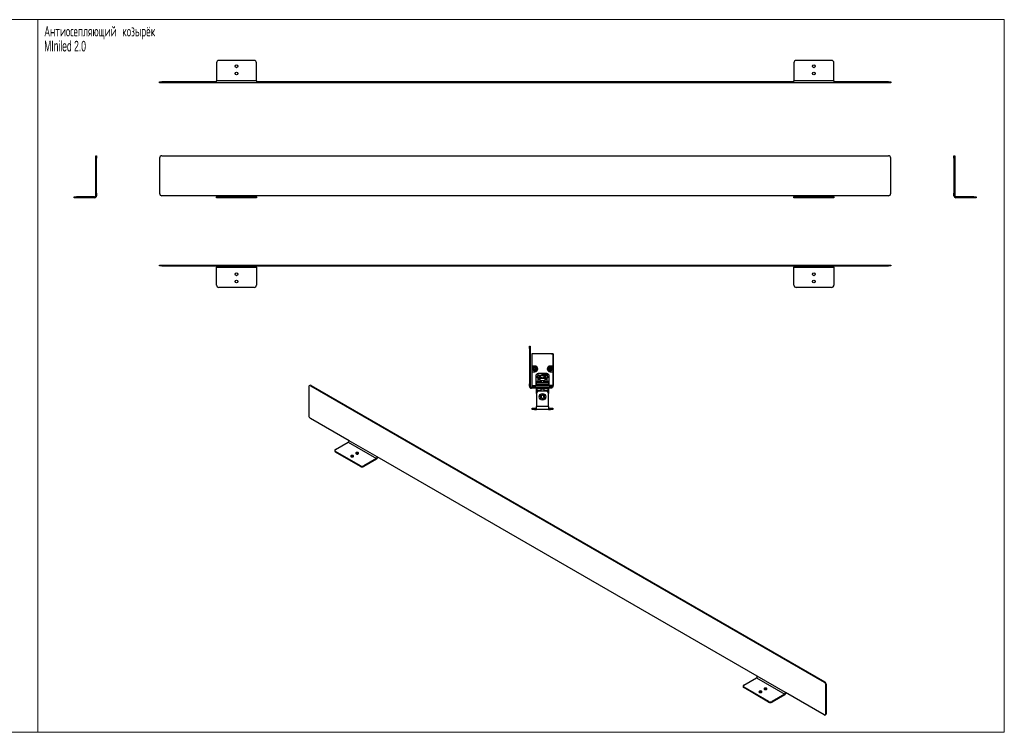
# Model space of a CAD drawing. Header units: millimetres. Extents: x -1115 to 1591, y -400 to 492.
# Tile 7 of 7: x 359 to 1591, y -400 to 492. Entities that reach past the tile are written whole.
import ezdxf

# ---------------------------------------------------------------- set-up
doc = ezdxf.new("R2010")
doc.units = ezdxf.units.MM
doc.styles.add('SLDTEXTSTYLE0', font='TXT', dxfattribs={"width": 0.605})
doc.styles.add('SLDTEXTSTYLE1', font='TXT', dxfattribs={"width": 0.605, "bigfont": 'bigfont'})

msp = doc.modelspace()

# ---------------------------------------------------------------- linework, layer by layer
at = {"color": 7, "linetype": 'Continuous', "lineweight": 18}
for p, q in [((-1114.8, 492.3), (382.3, 492.3)), ((382.3, 492.3), (382.3, -399.9)), ((382.3, 492.3), (1591.5, 492.3)), ((382.3, 492.3), (382.3, -399.9)), ((1591.5, 492.3), (1591.5, -399.9)), ((-1114.8, -399.9), (382.3, -399.9)), ((382.3, -399.9), (1591.5, -399.9))]:
    msp.add_line(p, q, dxfattribs=at)
at = {"color": 7, "linetype": 'Continuous', "lineweight": 25}
for p, q in [((605.7, 438.3), (605.7, 415.8)), ((652.7, 441.3), (608.7, 441.3)), ((655.7, 415.8), (655.7, 438.3)), ((1328.2, 438.3), (1328.2, 415.8)), ((1375.2, 441.3), (1331.2, 441.3)), ((1378.2, 415.8), (1378.2, 438.3)), ((534.4, 413.3), (534.4, 414.3)), ((534.4, 414.3), (537.4, 414.3)), ((537.4, 413.3), (534.4, 413.3)), ((537.4, 414.3), (537.4, 413.3)), ((605.7, 414.3), (537.4, 414.3)), ((605.7, 413.3), (537.4, 413.3)), ((655.7, 415.8), (605.7, 415.8)), ((605.7, 413.3), (605.7, 415.8)), ((655.7, 413.3), (605.7, 413.3)), ((655.7, 415.8), (655.7, 413.3)), ((1328.2, 414.3), (655.7, 414.3)), ((1328.2, 413.3), (655.7, 413.3)), ((1378.2, 415.8), (1328.2, 415.8)), ((1328.2, 413.3), (1328.2, 415.8)), ((1378.2, 413.3), (1328.2, 413.3)), ((1378.2, 415.8), (1378.2, 413.3)), ((1446.4, 414.3), (1378.2, 414.3)), ((1446.4, 413.3), (1378.2, 413.3)), ((1446.4, 413.3), (1446.4, 414.3)), ((1446.4, 414.3), (1449.4, 414.3)), ((1449.4, 413.3), (1446.4, 413.3)), ((1449.4, 414.3), (1449.4, 413.3)), ((454.6, 321.9), (455.6, 321.9)), ((454.6, 318.9), (454.6, 321.9)), ((455.6, 321.9), (455.6, 318.9)), ((537.4, 321.9), (1446.4, 321.9)), ((1528.4, 321.9), (1529.4, 321.9)), ((1528.4, 318.9), (1528.4, 321.9)), ((1529.4, 321.9), (1529.4, 318.9)), ((454.6, 274.9), (454.6, 318.9)), ((455.6, 318.9), (454.6, 318.9)), ((455.6, 274.9), (455.6, 318.9)), ((534.4, 318.9), (534.4, 274.9)), ((1449.4, 274.9), (1449.4, 318.9)), ((1528.4, 318.9), (1528.4, 274.9)), ((1529.4, 318.9), (1528.4, 318.9)), ((1529.4, 318.9), (1529.4, 274.9)), ((454.6, 274.9), (455.6, 274.9)), ((454.6, 271.9), (454.6, 274.9)), ((455.6, 271.9), (454.6, 271.9)), ((455.6, 274.9), (455.6, 271.9)), ((605.7, 271.9), (537.4, 271.9)), ((655.7, 271.9), (605.7, 271.9)), ((605.7, 271.9), (605.7, 270.4)), ((655.7, 270.4), (655.7, 271.9)), ((1328.2, 271.9), (655.7, 271.9)), ((1378.2, 271.9), (1328.2, 271.9)), ((1328.2, 271.9), (1328.2, 270.4)), ((1378.2, 270.4), (1378.2, 271.9)), ((1446.4, 271.9), (1378.2, 271.9)), ((1528.4, 274.9), (1529.4, 274.9)), ((1528.4, 271.9), (1528.4, 274.9)), ((1529.4, 271.9), (1528.4, 271.9)), ((1529.4, 274.9), (1529.4, 271.9)), ((427.6, 269.4), (427.6, 270.4)), ((427.6, 270.4), (430.6, 270.4)), ((430.6, 269.4), (427.6, 269.4)), ((430.6, 270.4), (430.6, 269.4)), ((453.1, 270.4), (430.6, 270.4)), ((453.1, 269.4), (430.6, 269.4)), ((605.7, 269.4), (605.7, 270.4)), ((605.7, 270.4), (608.7, 270.4)), ((608.7, 269.4), (605.7, 269.4)), ((608.7, 270.4), (608.7, 269.4)), ((652.7, 270.4), (608.7, 270.4)), ((652.7, 269.4), (608.7, 269.4)), ((652.7, 269.4), (652.7, 270.4)), ((652.7, 270.4), (655.7, 270.4)), ((655.7, 269.4), (652.7, 269.4)), ((655.7, 270.4), (655.7, 269.4)), ((1328.2, 269.4), (1328.2, 270.4)), ((1328.2, 270.4), (1331.2, 270.4)), ((1331.2, 269.4), (1328.2, 269.4)), ((1331.2, 270.4), (1331.2, 269.4)), ((1375.2, 270.4), (1331.2, 270.4)), ((1375.2, 269.4), (1331.2, 269.4)), ((1375.2, 269.4), (1375.2, 270.4)), ((1375.2, 270.4), (1378.2, 270.4)), ((1378.2, 269.4), (1375.2, 269.4)), ((1378.2, 270.4), (1378.2, 269.4)), ((1553.4, 270.4), (1530.9, 270.4)), ((1553.4, 269.4), (1530.9, 269.4)), ((1553.4, 269.4), (1553.4, 270.4)), ((1553.4, 270.4), (1556.4, 270.4)), ((1556.4, 269.4), (1553.4, 269.4)), ((1556.4, 270.4), (1556.4, 269.4)), ((534.4, 184.1), (534.4, 185.1)), ((534.4, 185.1), (537.4, 185.1)), ((537.4, 185.1), (537.4, 184.1)), ((537.4, 185.1), (1446.4, 185.1)), ((1446.4, 184.1), (1446.4, 185.1)), ((1446.4, 185.1), (1449.4, 185.1)), ((1449.4, 185.1), (1449.4, 184.1)), ((537.4, 184.1), (534.4, 184.1)), ((537.4, 184.1), (1446.4, 184.1)), ((605.7, 184.1), (605.7, 182.6)), ((605.7, 182.6), (655.7, 182.6)), ((605.7, 160.1), (605.7, 182.6)), ((655.7, 182.6), (655.7, 184.1)), ((655.7, 182.6), (655.7, 160.1)), ((1328.2, 184.1), (1328.2, 182.6)), ((1328.2, 182.6), (1378.2, 182.6)), ((1328.2, 160.1), (1328.2, 182.6)), ((1378.2, 182.6), (1378.2, 184.1)), ((1378.2, 182.6), (1378.2, 160.1)), ((1449.4, 184.1), (1446.4, 184.1)), ((652.7, 157.1), (608.7, 157.1)), ((1375.2, 157.1), (1331.2, 157.1)), ((997.2, 83.4), (998.2, 83.4)), ((997.2, 80.4), (997.2, 83.4)), ((997.2, 80.4), (997.2, 36.4)), ((998.2, 80.4), (997.2, 80.4)), ((998.2, 83.4), (998.2, 80.4)), ((998.2, 80.4), (998.2, 36.4)), ((1000.1, 74.1), (1000.1, 34.1)), ((1000.2, 74.1), (1000.1, 74.1)), ((1027.1, 74.1), (1000.1, 74.1)), ((1000.2, 74.1), (1000.2, 58.6)), ((1027, 74.1), (1000.2, 74.1)), ((1002.5, 74.1), (1000.4, 74.1)), ((1024.7, 74.1), (1026.8, 74.1)), ((1027, 74.1), (1027.1, 74.1)), ((1027, 58.6), (1027, 74.1)), ((1027.1, 34.1), (1027.1, 74.1)), ((1000.1, 73.8), (1000.1, 57.5)), ((1027.1, 73.8), (1027.1, 57.5)), ((1000.1, 58.6), (1000.1, 51.6)), ((1000.1, 58.6), (1000.2, 58.6)), ((1000.1, 54.4), (1000.1, 34.4)), ((1000.2, 51.6), (1000.1, 51.6)), ((1004.1, 58.6), (1000.2, 58.6)), ((1000.2, 51.6), (1000.2, 34.2)), ((1000.2, 51.6), (1004.1, 51.6)), ((1002.8, 54.4), (1002.7, 55.7)), ((1002.7, 55.7), (1002.8, 55.7)), ((1002.8, 55.9), (1003.9, 56.6)), ((1002.8, 55.9), (1002.9, 55.8)), ((1002.8, 55.7), (1002.9, 54.4)), ((1002.8, 54.4), (1002.9, 54.4)), ((1004, 56.6), (1002.9, 55.8)), ((1002.9, 54.2), (1002.9, 54.3)), ((1002.9, 54.3), (1004.1, 53.7)), ((1004.1, 53.6), (1002.9, 54.2)), ((1004, 56.6), (1003.9, 56.6)), ((1004.1, 56.6), (1004.1, 56.7)), ((1004.1, 56.7), (1005.3, 56)), ((1005.3, 56), (1004.1, 56.6)), ((1004.1, 53.6), (1004.1, 53.7)), ((1004.2, 53.7), (1005.3, 54.5)), ((1004.3, 53.7), (1004.2, 53.7)), ((1005.4, 54.4), (1004.3, 53.7)), ((1005.3, 56), (1005.3, 56)), ((1005.3, 55.9), (1005.4, 55.9)), ((1005.4, 54.5), (1005.3, 55.9)), ((1005.3, 54.5), (1005.4, 54.4)), ((1005.4, 55.9), (1005.5, 54.5)), ((1005.4, 54.5), (1005.5, 54.5)), ((1021.6, 55.4), (1022.4, 56.5)), ((1021.7, 55.3), (1021.6, 55.4)), ((1022.2, 54), (1021.6, 55.2)), ((1021.7, 55.2), (1021.6, 55.2)), ((1022.5, 56.4), (1021.7, 55.3)), ((1021.7, 55.2), (1022.3, 54)), ((1022.3, 54), (1022.2, 54)), ((1022.3, 54), (1022.3, 53.9)), ((1022.3, 54), (1023.7, 53.8)), ((1023.7, 53.7), (1022.3, 53.9)), ((1022.4, 56.5), (1022.5, 56.4)), ((1022.6, 56.5), (1023.9, 56.4)), ((1022.6, 56.5), (1022.6, 56.4)), ((1023.9, 56.3), (1022.6, 56.4)), ((1027, 58.6), (1023.1, 58.6)), ((1023.1, 51.6), (1027, 51.6)), ((1023.7, 53.8), (1023.7, 53.7)), ((1023.8, 53.9), (1024.5, 55)), ((1024.6, 54.9), (1023.8, 53.8)), ((1023.8, 53.9), (1023.8, 53.8)), ((1023.9, 56.4), (1023.9, 56.3)), ((1024, 56.3), (1024, 56.3)), ((1024, 56.3), (1024.6, 55.1)), ((1024.5, 55.1), (1024, 56.3)), ((1024.6, 55.1), (1024.5, 55.1)), ((1024.6, 54.9), (1024.5, 55)), ((1027, 58.6), (1027.1, 58.6)), ((1027, 34.2), (1027, 51.6)), ((1027.1, 51.6), (1027, 51.6)), ((1027.1, 58.6), (1027.1, 51.6)), ((1027.1, 54.4), (1027.1, 34.4)), ((1005.2, 46.1), (1005.2, 34.2)), ((1005.2, 38.1), (1005.6, 38.1)), ((1005.6, 38.1), (1005.6, 36.1)), ((1005.6, 38.1), (1021.6, 38.1)), ((1006.3, 39.6), (1006, 39.3)), ((1006, 39.3), (1006, 38.1)), ((1012.3, 39.3), (1006, 39.3)), ((1006.3, 39.6), (1012, 39.6)), ((1007.6, 46.6), (1007.2, 46.5)), ((1007.2, 43.8), (1007.2, 46.5)), ((1007.2, 46.5), (1007.2, 46.5)), ((1007.2, 43.8), (1007.6, 43.6)), ((1007.2, 43.8), (1007.2, 43.8)), ((1007.6, 49), (1007.6, 46.6)), ((1007.6, 43.6), (1007.6, 43.1)), ((1008.1, 42.8), (1007.6, 42.3)), ((1007.6, 42.3), (1007.6, 39.6)), ((1007.6, 42.3), (1010.3, 42.3)), ((1008.1, 42.8), (1009.9, 42.8)), ((1019, 49.1), (1008.2, 49.1)), ((1008.4, 42.8), (1008.3, 43.1)), ((1009.5, 43.8), (1009.5, 46.5)), ((1009.9, 42.8), (1010.1, 42.8)), ((1010.6, 42.3), (1010.1, 42.8)), ((1010.3, 42.3), (1010.6, 42.3)), ((1010.6, 39.6), (1010.6, 42.3)), ((1011, 40.1), (1010.6, 40.2)), ((1011, 43.8), (1011, 46.5)), ((1012.3, 39.3), (1012, 39.6)), ((1012.3, 38.1), (1012.3, 39.3)), ((1013, 48.6), (1013, 49.1)), ((1013, 48.6), (1013, 49.1)), ((1013, 48.6), (1013, 48.6)), ((1013.3, 49.1), (1013.3, 48.6)), ((1014, 47), (1014, 47)), ((1014.3, 47.7), (1014.3, 49.1)), ((1014.6, 49.1), (1014.6, 48.1)), ((1014.6, 49.1), (1014.6, 48.1)), ((1014.6, 48.1), (1014.6, 48.1)), ((1015.3, 39.6), (1015, 39.3)), ((1015, 39.3), (1015, 38.1)), ((1021.3, 39.3), (1015, 39.3)), ((1015.1, 48.7), (1015.1, 48.7)), ((1015.3, 39.6), (1021, 39.6)), ((1015.6, 48.1), (1015.6, 49.1)), ((1015.6, 48.1), (1015.6, 48.1)), ((1015.8, 49.1), (1015.8, 47.7)), ((1015.9, 49.1), (1015.9, 47.7)), ((1015.9, 43.8), (1015.9, 46.5)), ((1016.3, 47.7), (1016.3, 49.1)), ((1016.5, 49.1), (1016.5, 48.1)), ((1016.5, 48.1), (1016.6, 48.1)), ((1016.5, 46.6), (1016.5, 47.7)), ((1016.5, 43.1), (1016.5, 43.6)), ((1016.6, 49.1), (1016.6, 48.1)), ((1017.1, 42.8), (1016.6, 42.3)), ((1016.6, 42.3), (1016.6, 39.6)), ((1016.6, 42.3), (1019.3, 42.3)), ((1016.9, 48.7), (1017, 48.7)), ((1017.1, 42.8), (1018.9, 42.8)), ((1017.3, 48.1), (1017.5, 48.1)), ((1017.5, 48.1), (1017.5, 49.1)), ((1017.5, 49.1), (1017.5, 47.7)), ((1017.5, 43.8), (1017.5, 46.5)), ((1017.7, 49.1), (1017.7, 47.7)), ((1017.9, 48.4), (1017.9, 48.7)), ((1018.1, 48.7), (1018.1, 49.1)), ((1018.1, 49.1), (1018.1, 48.7)), ((1018.1, 48.7), (1018.3, 48.7)), ((1018.1, 47.1), (1018.1, 48.4)), ((1018.1, 48.4), (1018.1, 47.5)), ((1018.1, 48.4), (1018.3, 48.4)), ((1018.4, 47.8), (1018.1, 47.1)), ((1018.1, 47.5), (1018.3, 47.5)), ((1018.3, 49.1), (1018.3, 48.7)), ((1018.9, 48.4), (1018.3, 47.1)), ((1018.3, 48.4), (1018.3, 47.5)), ((1018.7, 48.7), (1018.7, 48.4)), ((1018.7, 48.4), (1018.9, 48.4)), ((1018.9, 48.7), (1018.9, 48.4)), ((1018.9, 42.8), (1019.1, 42.8)), ((1019, 48.3), (1019, 48.6)), ((1019.1, 48.6), (1019.1, 48.3)), ((1019.6, 42.3), (1019.1, 42.8)), ((1019.3, 48.6), (1019.3, 48.3)), ((1019.3, 42.3), (1019.6, 42.3)), ((1019.4, 47.7), (1019.5, 47.7)), ((1019.4, 47.4), (1019.5, 47.4)), ((1019.4, 47.3), (1019.6, 47.3)), ((1019.5, 48.6), (1019.6, 48.9)), ((1019.5, 48.6), (1019.6, 48.6)), ((1019.6, 46.6), (1019.6, 49)), ((1019.6, 47.6), (1019.6, 47.2)), ((1020, 46.5), (1019.6, 46.6)), ((1019.6, 43.6), (1020, 43.8)), ((1019.6, 43.1), (1019.6, 43.6)), ((1019.6, 39.6), (1019.6, 42.3)), ((1020, 43.8), (1020, 46.5)), ((1020.1, 43.8), (1020.1, 46.5)), ((1021.3, 39.3), (1021, 39.6)), ((1021.3, 38.1), (1021.3, 39.3)), ((1021.6, 36.1), (1021.6, 38.1)), ((1021.6, 38.1), (1022, 38.1)), ((1022, 34.2), (1022, 46.1)), ((721.2, 32.6), (721.2, -3.3)), ((722.5, 34.4), (721.8, 34)), ((724, 34.3), (723.3, 33.9)), ((723.3, 33.9), (1366, -337.2)), ((724, 34.3), (1366.7, -336.8)), ((997.2, 36.4), (998.2, 36.4)), ((997.2, 33.4), (997.2, 36.4)), ((998.2, 33.4), (997.2, 33.4)), ((998.2, 36.4), (998.2, 33.4)), ((1022.2, 31.9), (999.7, 31.9)), ((1022.2, 30.9), (999.7, 30.9)), ((1000.2, 34.2), (1000.1, 34.1)), ((1000.1, 34.1), (1005.2, 34.1)), ((1000.2, 34.2), (1005.2, 34.2)), ((1000.4, 34.1), (1004.8, 34.1)), ((1000.6, 32.1), (1000.6, 34.1)), ((1003.6, 32.1), (1000.6, 32.1)), ((1003.6, 34.1), (1003.6, 32.1)), ((1023.6, 32.1), (1003.6, 32.1)), ((1005.6, 36.1), (1005.2, 36.1)), ((1005.2, 34.1), (1005.2, 34.2)), ((1022, 34.1), (1005.2, 34.1)), ((1005.6, 36.1), (1021.6, 36.1)), ((1006.1, 32.1), (1006.1, 30.1)), ((1006.1, 24.1), (1006.1, 30.1)), ((1006.1, 30.1), (1006.4, 30.1)), ((1006.4, 30.7), (1006.4, 27.9)), ((1006.4, 30.7), (1011.3, 30.7)), ((1006.4, 27.9), (1011.3, 27.9)), ((1006.5, 30.8), (1011.2, 30.8)), ((1006.5, 27.8), (1011.2, 27.8)), ((1007.6, 36.1), (1007.6, 34.1)), ((1007.6, 32.1), (1007.6, 30.9)), ((1007.6, 30.9), (1010.3, 30.9)), ((1018.1, 27.1), (1009.1, 27.1)), ((1010.3, 30.9), (1010.6, 30.9)), ((1010.6, 34.1), (1010.6, 36.1)), ((1010.6, 30.9), (1010.6, 32.1)), ((1011.2, 30.8), (1011.8, 30.8)), ((1011.2, 27.8), (1011.8, 27.8)), ((1011.3, 30.7), (1011.9, 30.7)), ((1011.3, 27.9), (1011.9, 27.9)), ((1011.9, 27.9), (1011.9, 30.7)), ((1011.9, 30.1), (1015.4, 30.1)), ((1015.4, 30.7), (1015.4, 27.9)), ((1015.4, 30.7), (1020.3, 30.7)), ((1015.4, 27.9), (1020.3, 27.9)), ((1015.5, 30.8), (1020.2, 30.8)), ((1015.5, 27.8), (1020.2, 27.8)), ((1016.6, 36.1), (1016.6, 34.1)), ((1016.6, 32.1), (1016.6, 30.9)), ((1016.6, 30.9), (1019.3, 30.9)), ((1019.3, 30.9), (1019.6, 30.9)), ((1019.6, 34.1), (1019.6, 36.1)), ((1019.6, 30.9), (1019.6, 32.1)), ((1020.2, 30.8), (1020.8, 30.8)), ((1020.2, 27.8), (1020.8, 27.8)), ((1020.3, 30.7), (1020.9, 30.7)), ((1020.3, 27.9), (1020.9, 27.9)), ((1020.9, 27.9), (1020.9, 30.7)), ((1020.9, 30.1), (1021.1, 30.1)), ((1021.1, 30.1), (1021.1, 32.1)), ((1021.1, 30.1), (1021.1, 24.1)), ((1022, 36.1), (1021.6, 36.1)), ((1022, 34.2), (1027, 34.2)), ((1022, 34.2), (1022, 34.1)), ((1022, 34.1), (1027.1, 34.1)), ((1022.2, 30.9), (1022.2, 31.9)), ((1022.2, 31.9), (1025.2, 31.9)), ((1025.2, 30.9), (1022.2, 30.9)), ((1026.8, 34.1), (1022.4, 34.1)), ((1023.6, 32.1), (1023.6, 34.1)), ((1026.6, 32.1), (1023.6, 32.1)), ((1025.2, 31.9), (1025.2, 30.9)), ((1026.6, 34.1), (1026.6, 32.1)), ((1027, 34.2), (1027.1, 34.1)), ((1006.1, 24.1), (1006.1, 8.1)), ((1011.4, 18.9), (1011.2, 20.9)), ((1011.2, 20.9), (1011.5, 20.9)), ((1011.7, 19), (1011.4, 18.9)), ((1011.5, 21.4), (1013.1, 22.6)), ((1011.5, 21.4), (1011.6, 21.2)), ((1011.5, 20.9), (1011.7, 19)), ((1013.2, 22.3), (1011.6, 21.2)), ((1011.9, 18.7), (1011.8, 18.4)), ((1013.6, 17.6), (1011.8, 18.4)), ((1011.9, 18.7), (1013.7, 17.9)), ((1013.1, 22.6), (1013.2, 22.3)), ((1013.6, 22.6), (1013.5, 22.4)), ((1015.3, 21.6), (1013.5, 22.4)), ((1013.7, 17.9), (1013.6, 17.6)), ((1013.6, 22.6), (1015.4, 21.8)), ((1014, 18), (1015.6, 19.1)), ((1014, 18), (1014.2, 17.7)), ((1015.8, 18.9), (1014.2, 17.7)), ((1015.4, 21.8), (1015.3, 21.6)), ((1015.8, 21.4), (1015.5, 21.3)), ((1015.7, 19.4), (1015.5, 21.3)), ((1015.6, 19.1), (1015.8, 18.9)), ((1015.7, 19.4), (1016, 19.4)), ((1015.8, 21.4), (1016, 19.4)), ((1021.1, 8.1), (1021.1, 24.1)), ((1000.6, 4.1), (1000.6, 6.1)), ((1000.6, 6.1), (1003.6, 6.1)), ((1003.6, 4.1), (1000.6, 4.1)), ((1003.6, 6.1), (1003.6, 4.1)), ((1003.6, 6.1), (1006.1, 6.1)), ((1003.6, 4.1), (1006.1, 4.1)), ((1021.1, 8.1), (1006.1, 8.1)), ((1006.1, 4.1), (1006.1, 8.1)), ((1021.1, 4.1), (1006.1, 4.1)), ((1021.1, 8.1), (1021.1, 4.1)), ((1021.1, 6.1), (1023.6, 6.1)), ((1021.1, 4.1), (1023.6, 4.1)), ((1023.6, 4.1), (1023.6, 6.1)), ((1023.6, 6.1), (1026.6, 6.1)), ((1026.6, 4.1), (1023.6, 4.1)), ((1026.6, 6.1), (1026.6, 4.1)), ((771.5, -34.8), (723.3, -7)), ((754.6, -45.8), (770.5, -36.7)), ((770.5, -36.7), (805.8, -57.1)), ((806.9, -55.2), (771.5, -34.8)), ((753.7, -47.1), (753.7, -47.9)), ((785.7, -66.2), (754.6, -48.3)), ((754.6, -48.3), (754.6, -49.1)), ((785.7, -67.1), (754.6, -49.1)), ((776.6, -54.3), (777, -54.6)), ((805.8, -57.1), (789.9, -66.2)), ((805.8, -57.9), (789.9, -67.1)), ((1282.4, -329.7), (806.9, -55.2)), ((785.7, -67.1), (785.7, -66.2)), ((789.9, -66.2), (789.9, -67.1)), ((1265.4, -340.8), (1281.4, -331.6)), ((1281.4, -331.6), (1316.7, -352)), ((1317.8, -350.1), (1282.4, -329.7)), ((1264.6, -342), (1264.6, -342.8)), ((1296.6, -361.2), (1265.4, -343.2)), ((1265.4, -343.2), (1265.4, -344)), ((1296.6, -362), (1265.4, -344)), ((1366, -337.2), (1366.7, -336.8)), ((1368.9, -340.4), (1368.2, -340.9)), ((1368.2, -376.8), (1368.2, -340.9)), ((1368.9, -376.4), (1368.9, -340.4)), ((1293.8, -345.6), (1294.2, -345.9)), ((1316.7, -352), (1300.8, -361.2)), ((1316.7, -352.8), (1300.8, -362)), ((1366, -378), (1317.8, -350.1)), ((1296.6, -362), (1296.6, -361.2)), ((1300.8, -361.2), (1300.8, -362)), ((1367.5, -378.2), (1368.2, -377.7)), ((1368.2, -376.8), (1368.9, -376.4))]:
    msp.add_line(p, q, dxfattribs=at)
at = {"color": 7, "linetype": 'Continuous', "lineweight": 25, "flags": 128}
for points in [[(1002.8, 55.7), (1002.8, 55.8), (1002.8, 55.8), (1002.8, 55.8), (1002.8, 55.8), (1002.9, 55.8), (1002.9, 55.8), (1002.9, 55.8), (1002.9, 55.8)], [(1002.9, 55.8), (1002.9, 55.8), (1002.9, 55.8), (1002.9, 55.8), (1002.9, 55.8), (1002.9, 55.8), (1002.9, 55.8), (1002.9, 55.8), (1002.9, 55.8)], [(1002.9, 54.4), (1002.9, 54.4), (1002.9, 54.4), (1002.9, 54.4), (1002.9, 54.4), (1002.9, 54.4), (1002.9, 54.4), (1002.9, 54.4), (1003, 54.4)], [(1002.9, 54.3), (1002.9, 54.3), (1002.9, 54.3), (1002.9, 54.4), (1002.9, 54.4), (1002.9, 54.4), (1002.9, 54.4), (1002.9, 54.4), (1003, 54.4)], [(1004, 56.6), (1004, 56.6), (1004, 56.6), (1004, 56.6), (1004, 56.6), (1004, 56.5), (1004, 56.5), (1004, 56.5), (1004, 56.5)], [(1004, 56.5), (1004.1, 56.5), (1004.1, 56.5), (1004.1, 56.5), (1004.1, 56.6), (1004.1, 56.6), (1004.1, 56.6), (1004.1, 56.6), (1004.1, 56.6)], [(1004.1, 53.7), (1004.1, 53.7), (1004.1, 53.7), (1004.1, 53.7), (1004.1, 53.7), (1004.2, 53.7), (1004.2, 53.8), (1004.2, 53.8), (1004.2, 53.8)], [(1004.2, 53.7), (1004.2, 53.7), (1004.2, 53.7), (1004.2, 53.7), (1004.2, 53.7), (1004.2, 53.7), (1004.2, 53.8), (1004.2, 53.8), (1004.2, 53.8)], [(1005.3, 55.9), (1005.3, 55.9), (1005.3, 55.9), (1005.3, 55.9), (1005.3, 55.9), (1005.3, 55.9), (1005.3, 55.9), (1005.3, 56), (1005.3, 56)], [(1005.3, 55.9), (1005.3, 55.9), (1005.3, 55.9), (1005.3, 55.9), (1005.3, 55.9), (1005.3, 55.9), (1005.3, 55.9), (1005.3, 55.9), (1005.3, 55.9)], [(1005.3, 54.5), (1005.3, 54.5), (1005.3, 54.5), (1005.3, 54.5), (1005.3, 54.5), (1005.3, 54.5), (1005.3, 54.5), (1005.3, 54.5), (1005.3, 54.5)], [(1005.3, 54.5), (1005.3, 54.5), (1005.4, 54.5), (1005.4, 54.5), (1005.4, 54.5), (1005.4, 54.5), (1005.4, 54.5), (1005.4, 54.5), (1005.4, 54.5)], [(1021.7, 55.3), (1021.7, 55.3), (1021.7, 55.2), (1021.7, 55.2), (1021.7, 55.2), (1021.7, 55.2), (1021.7, 55.2), (1021.7, 55.2), (1021.7, 55.2)], [(1021.7, 55.3), (1021.7, 55.3), (1021.7, 55.3), (1021.7, 55.3), (1021.7, 55.3), (1021.7, 55.3), (1021.7, 55.3), (1021.7, 55.3), (1021.7, 55.3)], [(1022.3, 54), (1022.3, 54), (1022.3, 54), (1022.3, 54), (1022.3, 54), (1022.3, 54), (1022.3, 54), (1022.3, 54), (1022.3, 54)], [(1022.3, 54), (1022.3, 54), (1022.3, 54), (1022.3, 54), (1022.3, 54), (1022.3, 54), (1022.3, 54), (1022.3, 54), (1022.3, 54)], [(1022.5, 56.4), (1022.5, 56.4), (1022.5, 56.4), (1022.5, 56.4), (1022.5, 56.4), (1022.5, 56.4), (1022.5, 56.4), (1022.5, 56.4), (1022.5, 56.4)], [(1022.6, 56.4), (1022.5, 56.4), (1022.5, 56.4), (1022.5, 56.4), (1022.5, 56.4), (1022.5, 56.4), (1022.5, 56.4), (1022.5, 56.4), (1022.5, 56.4)], [(1023.8, 53.9), (1023.8, 53.9), (1023.8, 53.9), (1023.7, 53.9), (1023.7, 53.9), (1023.7, 53.9), (1023.7, 53.9), (1023.7, 53.9), (1023.7, 53.9)], [(1023.7, 53.9), (1023.7, 53.9), (1023.7, 53.9), (1023.7, 53.9), (1023.7, 53.9), (1023.7, 53.9), (1023.7, 53.8), (1023.7, 53.8), (1023.7, 53.8)], [(1024, 56.3), (1024, 56.3), (1023.9, 56.3), (1023.9, 56.3), (1023.9, 56.3), (1023.9, 56.3), (1023.9, 56.3), (1023.9, 56.3), (1023.9, 56.3)], [(1023.9, 56.3), (1023.9, 56.3), (1023.9, 56.3), (1023.9, 56.3), (1023.9, 56.3), (1023.9, 56.3), (1023.9, 56.3), (1023.9, 56.3), (1023.9, 56.3)], [(1024.5, 55.1), (1024.5, 55.1), (1024.5, 55.1), (1024.5, 55.1), (1024.5, 55.1), (1024.5, 55.1), (1024.5, 55), (1024.5, 55), (1024.5, 55)], [(1024.5, 55), (1024.5, 55), (1024.5, 55), (1024.5, 55), (1024.5, 55), (1024.5, 55), (1024.5, 55), (1024.5, 55), (1024.5, 55)], [(1007.6, 43.2), (1007.7, 42.6), (1007.7, 42.4)], [(1019.5, 42.4), (1019.6, 42.6), (1019.6, 43.1)], [(1011.5, 20.9), (1011.5, 20.9), (1011.5, 20.9), (1011.5, 21), (1011.6, 21), (1011.6, 21), (1011.6, 21), (1011.6, 21), (1011.7, 21)], [(1011.6, 21.2), (1011.6, 21.2), (1011.6, 21.2), (1011.6, 21.1), (1011.6, 21.1), (1011.6, 21.1), (1011.6, 21.1), (1011.7, 21), (1011.7, 21)], [(1011.9, 18.9), (1011.9, 18.9), (1011.8, 18.9), (1011.8, 18.9), (1011.8, 18.9), (1011.8, 18.9), (1011.7, 18.9), (1011.7, 19), (1011.7, 19)], [(1011.9, 18.9), (1011.9, 18.9), (1011.9, 18.8), (1011.9, 18.8), (1011.9, 18.8), (1011.9, 18.8), (1011.9, 18.7), (1011.9, 18.7), (1011.9, 18.7)], [(1013.2, 22.3), (1013.2, 22.3), (1013.3, 22.3), (1013.3, 22.3), (1013.3, 22.3), (1013.3, 22.3), (1013.3, 22.3), (1013.4, 22.3), (1013.4, 22.2)], [(1013.5, 22.4), (1013.5, 22.4), (1013.5, 22.4), (1013.5, 22.4), (1013.5, 22.3), (1013.4, 22.3), (1013.4, 22.3), (1013.4, 22.3), (1013.4, 22.2)], [(1013.8, 18), (1013.8, 18), (1013.8, 18), (1013.8, 18), (1013.8, 17.9), (1013.7, 17.9), (1013.7, 17.9), (1013.7, 17.9), (1013.7, 17.9)], [(1013.8, 18), (1013.9, 18), (1013.9, 18), (1013.9, 18), (1013.9, 18), (1013.9, 18), (1014, 17.9), (1014, 17.9), (1014, 18)], [(1015.3, 21.6), (1015.3, 21.6), (1015.3, 21.6), (1015.3, 21.5), (1015.3, 21.5), (1015.3, 21.5), (1015.3, 21.5), (1015.3, 21.4), (1015.3, 21.4)], [(1015.3, 21.4), (1015.4, 21.4), (1015.4, 21.4), (1015.4, 21.4), (1015.4, 21.4), (1015.5, 21.4), (1015.5, 21.4), (1015.5, 21.3), (1015.5, 21.3)], [(1015.7, 19.4), (1015.7, 19.4), (1015.7, 19.4), (1015.7, 19.3), (1015.7, 19.3), (1015.6, 19.3), (1015.6, 19.3), (1015.6, 19.3), (1015.5, 19.3)], [(1015.5, 19.3), (1015.6, 19.3), (1015.6, 19.2), (1015.6, 19.2), (1015.6, 19.2), (1015.6, 19.1), (1015.6, 19.1), (1015.6, 19.1), (1015.6, 19.1)], [(774.1, -55), (774.7, -55.2), (775.4, -55.2), (776, -55.2), (776.6, -55), (777, -54.6), (777.1, -54.2), (777, -53.9), (776.6, -53.5), (776, -53.3), (775.4, -53.2), (774.7, -53.3), (774.1, -53.5), (773.8, -53.9), (773.6, -54.2), (773.8, -54.6), (774.1, -55)], [(780.5, -51.3), (781.1, -51.5), (781.7, -51.6), (782.4, -51.5), (783, -51.3), (783.4, -50.9), (783.5, -50.6), (783.4, -50.2), (783, -49.8), (782.4, -49.6), (781.7, -49.6), (781.1, -49.6), (780.5, -49.8), (780.1, -50.2), (780, -50.6), (780.1, -50.9), (780.5, -51.3)], [(1291.4, -346.2), (1291.9, -346.4), (1292.6, -346.5), (1293.3, -346.4), (1293.8, -346.2), (1294.2, -345.9), (1294.4, -345.5), (1294.2, -345.1), (1293.8, -344.8), (1293.3, -344.6), (1292.6, -344.5), (1291.9, -344.6), (1291.4, -344.8), (1291, -345.1), (1290.9, -345.5), (1291, -345.9), (1291.4, -346.2)], [(1285, -349.9), (1285.6, -350.1), (1286.2, -350.2), (1286.9, -350.1), (1287.5, -349.9), (1287.9, -349.5), (1288, -349.2), (1287.9, -348.8), (1287.5, -348.4), (1286.9, -348.2), (1286.2, -348.1), (1285.6, -348.2), (1285, -348.4), (1284.6, -348.8), (1284.5, -349.2), (1284.6, -349.5), (1285, -349.9)]]:
    msp.add_lwpolyline(points, dxfattribs=at)
at = {"color": 7, "linetype": 'Continuous', "lineweight": 25}
for centre, radius in [((630.7, 433.9), 1.75), ((1353.2, 433.9), 1.75), ((630.7, 424.9), 1.75), ((1353.2, 424.9), 1.75), ((630.7, 173.5), 1.75), ((1353.2, 173.5), 1.75), ((630.7, 164.5), 1.75), ((1353.2, 164.5), 1.75), ((1004.1, 55.1), 2.75), ((1004.1, 55.1), 2.65), ((1023.1, 55.1), 2.75), ((1023.1, 55.1), 2.65), ((1013.6, 20.1), 4.25), ((1013.6, 20.1), 4.05)]:
    msp.add_circle(centre, radius, dxfattribs=at)
for centre, radius, start, end in [((608.7, 438.3), 3, 90, 180), ((652.7, 438.3), 3, 0, 90), ((1331.2, 438.3), 3, 90, 180), ((1375.2, 438.3), 3, 0, 90), ((537.4, 318.9), 3, 90, 180), ((1446.4, 318.9), 3, 0, 90), ((453.1, 271.9), 1.5, 270, 0), ((453.1, 271.9), 2.5, 270, 0), ((537.4, 274.9), 3, 180, 270), ((1446.4, 274.9), 3, 270, 0), ((1530.9, 271.9), 2.5, 180, 270), ((1530.9, 271.9), 1.5, 180, 270), ((608.7, 160.1), 3, 180, 270), ((652.7, 160.1), 3, 270, 0), ((1331.2, 160.1), 3, 180, 270), ((1375.2, 160.1), 3, 270, 0), ((1002.9, 55.8), 0.2, 122.7566, 182.7566), ((1002.9, 55.8), 0.1, 122.7566, 182.7566), ((1003, 54.4), 0.2, 182.7566, 242.7566), ((1003, 54.4), 0.1, 182.7566, 242.7566), ((1004, 56.5), 0.2, 62.7566, 122.7566), ((1004, 56.5), 0.1, 62.7566, 122.7566), ((1004.1, 55.1), 3.5, 270, 90), ((1004.2, 53.8), 0.2, 242.7566, 302.7566), ((1004.2, 53.8), 0.1, 242.7566, 302.7566), ((1005.2, 55.9), 0.1, 2.7566, 62.7566), ((1005.2, 55.9), 0.2, 2.7566, 62.7566), ((1005.3, 54.5), 0.1, 302.7566, 2.7566), ((1005.3, 54.5), 0.2, 302.7566, 2.7566), ((1023.1, 55.1), 3.5, 90, 270), ((1021.8, 55.3), 0.2, 145.2793, 205.2793), ((1021.8, 55.3), 0.1, 145.2793, 205.2793), ((1022.4, 54.1), 0.2, 205.2793, 265.2793), ((1022.4, 54.1), 0.1, 205.2793, 265.2793), ((1022.5, 56.3), 0.2, 85.2793, 145.2793), ((1022.5, 56.3), 0.1, 85.2793, 145.2793), ((1023.7, 53.9), 0.1, 265.2793, 325.2793), ((1023.7, 53.9), 0.2, 265.2793, 325.2793), ((1023.9, 56.2), 0.2, 25.2793, 85.2793), ((1023.9, 56.2), 0.1, 25.2793, 85.2793), ((1024.4, 55), 0.1, 325.2793, 25.2793), ((1024.4, 55), 0.2, 325.2793, 25.2793), ((1008.2, 46.1), 3, 90, 180), ((1019, 46.1), 3, 0, 90), ((722.4, 32.9), 1.31, 50.7967, 189.214), ((723.1, 33.1), 1.51, 54.3824, 114.3071), ((999.7, 33.4), 2.5, 180, 270), ((999.7, 33.4), 1.5, 180, 270), ((1009.1, 24.1), 3, 90, 180), ((1006.5, 30.7), 0.1, 90, 180), ((1006.5, 27.9), 0.1, 180, 270), ((1007.5, 30.9), 0.1, 270, 0), ((1010.7, 30.9), 0.1, 180, 270), ((1011.8, 30.7), 0.1, 0, 90), ((1011.8, 27.9), 0.1, 270, 0), ((1015.5, 30.7), 0.1, 90, 180), ((1015.5, 27.9), 0.1, 180, 270), ((1016.5, 30.9), 0.1, 270, 0), ((1018.1, 24.1), 3, 0, 90), ((1019.7, 30.9), 0.1, 180, 270), ((1020.8, 30.7), 0.1, 0, 90), ((1020.8, 27.9), 0.1, 270, 0), ((1011.8, 20.9), 0.6, 125.9708, 185.9708), ((1012, 19), 0.6, 185.9708, 245.9708), ((1011.8, 20.9), 0.3, 125.9708, 185.9708), ((1012, 19), 0.3, 185.9708, 245.9708), ((1013.4, 22.1), 0.6, 65.9708, 125.9708), ((1013.4, 22.1), 0.3, 65.9708, 125.9708), ((1013.8, 18.2), 0.6, 245.9708, 305.9708), ((1013.8, 18.2), 0.3, 245.9708, 305.9708), ((1015.2, 21.3), 0.3, 5.9708, 65.9708), ((1015.2, 21.3), 0.6, 5.9708, 65.9708), ((1015.4, 19.3), 0.3, 305.9708, 5.9708), ((1015.4, 19.3), 0.6, 305.9708, 5.9708), ((725.8, -3.1), 4.61, 182.6055, 237.3945), ((769.2, -34.7), 2.31, 302.6055, 357.3945), ((755, -47.1), 1.31, 110.7834, 249.2166), ((755.2, -47.7), 1.51, 185.6948, 245.6253), ((775.4, -56.5), 2.43, 60.2426, 132.0681), ((781.7, -52.6), 2.28, 45.5178, 134.4822), ((804.6, -55.1), 2.31, 302.6055, 357.3945), ((803.7, -54.6), 3.94, 303.0734, 345.363), ((787.8, -62.2), 4.61, 242.6097, 297.3903), ((787.8, -63), 4.61, 242.6097, 297.3903), ((1280.1, -329.6), 2.31, 302.6055, 357.3945), ((1265.9, -342), 1.31, 110.7834, 249.2166), ((1266.1, -342.7), 1.51, 185.6948, 245.6253), ((1363.6, -341.1), 4.61, 2.6055, 57.3945), ((1364.3, -340.7), 4.61, 2.6055, 57.3945), ((1286.2, -351.2), 2.28, 45.5178, 134.4822), ((1292.6, -347.7), 2.43, 60.2426, 132.0681), ((1315.5, -350), 2.31, 302.6055, 357.3945), ((1314.6, -349.5), 3.94, 303.0734, 345.363), ((1298.7, -357.1), 4.61, 242.6097, 297.3903), ((1298.7, -357.9), 4.61, 242.6097, 297.3903), ((1366.9, -377), 1.31, 230.7967, 9.214), ((1367.4, -376.6), 1.44, 304.0564, 7.2558)]:
    msp.add_arc(centre, radius, start, end, dxfattribs=at)
for points, knots in [([(1004, 56.5), (1003.8, 56.4), (1003.6, 56.2), (1003.2, 56), (1003, 55.9), (1002.9, 55.8)], [0, 0, 0, 0, 0.5364095, 0.6982645, 1, 1, 1, 1]), ([(1002.9, 55.8), (1002.9, 55.5), (1002.9, 55.2), (1002.9, 54.7), (1002.9, 54.5), (1003, 54.4)], [0, 0, 0, 0, 0.536409, 0.698264, 1, 1, 1, 1]), ([(1003, 54.4), (1003, 54.3), (1003.2, 54.2), (1003.5, 54.1), (1003.7, 54), (1003.8, 54), (1004, 53.9), (1004.1, 53.8), (1004.2, 53.8)], [0, 0, 0, 0, 0.247803, 0.49998, 0.587158, 0.674606, 0.836716, 1, 1, 1, 1]), ([(1005.3, 55.9), (1005.1, 56), (1004.8, 56.1), (1004.4, 56.4), (1004.2, 56.5), (1004, 56.5)], [0, 0, 0, 0, 0.499302, 0.674529, 1, 1, 1, 1]), ([(1004.2, 53.8), (1004.4, 53.9), (1004.7, 54.1), (1005, 54.3), (1005.2, 54.4), (1005.3, 54.5)], [0, 0, 0, 0, 0.536409, 0.698264, 1, 1, 1, 1]), ([(1005.3, 54.5), (1005.3, 54.8), (1005.3, 55.1), (1005.3, 55.5), (1005.3, 55.8), (1005.3, 55.9)], [0, 0, 0, 0, 0.536409, 0.698264, 1, 1, 1, 1]), ([(1022.5, 56.4), (1022.4, 56.2), (1022.2, 55.9), (1021.9, 55.5), (1021.8, 55.4), (1021.7, 55.3)], [0, 0, 0, 0, 0.536409, 0.698264, 1, 1, 1, 1]), ([(1021.7, 55.3), (1021.8, 55), (1022, 54.7), (1022.2, 54.3), (1022.3, 54.1), (1022.3, 54)], [0, 0, 0, 0, 0.536409, 0.698264, 1, 1, 1, 1]), ([(1022.3, 54), (1022.6, 54), (1022.9, 54), (1023.3, 53.9), (1023.6, 53.9), (1023.7, 53.9)], [0, 0, 0, 0, 0.499302, 0.674529, 1, 1, 1, 1]), ([(1023.9, 56.3), (1023.8, 56.3), (1023.6, 56.3), (1023.3, 56.3), (1023.1, 56.4), (1022.9, 56.4), (1022.7, 56.4), (1022.6, 56.4), (1022.5, 56.4)], [0, 0, 0, 0, 0.247803, 0.49998, 0.587158, 0.674606, 0.836716, 1, 1, 1, 1]), ([(1023.7, 53.9), (1023.8, 54.1), (1024, 54.4), (1024.3, 54.7), (1024.4, 54.9), (1024.5, 55)], [0, 0, 0, 0, 0.5364095, 0.6982645, 1, 1, 1, 1]), ([(1024.5, 55), (1024.4, 55.3), (1024.2, 55.5), (1024, 56), (1024, 56.2), (1023.9, 56.3)], [0, 0, 0, 0, 0.536409, 0.698264, 1, 1, 1, 1]), ([(1007.2, 46.5), (1007.4, 46.6), (1007.8, 46.6), (1008.2, 46.6), (1008.3, 46.6)], [0, 0, 0, 0, 0.55998, 1, 1, 1, 1]), ([(1008.3, 43.6), (1008.1, 43.7), (1007.7, 43.7), (1007.3, 43.7), (1007.2, 43.8)], [0, 0, 0, 0, 0.558821, 1, 1, 1, 1]), ([(1008.3, 46.6), (1008.1, 46.6), (1007.7, 46.6), (1007.7, 46.6), (1007.7, 46.6)], [0, 0, 0, 0, 0.576495, 1, 1, 1, 1]), ([(1008.3, 43.6), (1008.1, 43.6), (1007.7, 43.6), (1007.7, 43.6), (1007.7, 43.6)], [0, 0, 0, 0, 0.576495, 1, 1, 1, 1]), ([(1008.3, 43.1), (1008.1, 43.1), (1007.7, 43.1), (1007.7, 43.1), (1007.7, 43.1)], [0, 0, 0, 0, 0.556326, 1, 1, 1, 1]), ([(1013.5, 46.6), (1012.9, 46.6), (1011.7, 46.6), (1009.8, 46.6), (1008.9, 46.6), (1008.3, 46.6)], [0, 0, 0, 0, 0.2765306, 0.5626683, 1, 1, 1, 1]), ([(1008.3, 46.6), (1008.6, 46.6), (1009, 46.6), (1009.4, 46.5), (1009.5, 46.5)], [0, 0, 0, 0, 0.558821, 1, 1, 1, 1]), ([(1009.5, 43.8), (1009.3, 43.7), (1008.9, 43.7), (1008.5, 43.7), (1008.3, 43.6)], [0, 0, 0, 0, 0.55998, 1, 1, 1, 1]), ([(1013.5, 43.6), (1012.9, 43.6), (1011.7, 43.6), (1009.8, 43.6), (1008.9, 43.6), (1008.3, 43.6)], [0, 0, 0, 0, 0.276531, 0.562668, 1, 1, 1, 1]), ([(1013.5, 43.1), (1012.9, 43.1), (1011.7, 43.1), (1009.8, 43.1), (1008.9, 43.1), (1008.3, 43.1)], [0, 0, 0, 0, 0.276531, 0.562668, 1, 1, 1, 1]), ([(1009.5, 46.5), (1009.8, 46.5), (1010.3, 46.5), (1010.8, 46.5), (1011, 46.5)], [0, 0, 0, 0, 0.559715, 1, 1, 1, 1]), ([(1011, 43.8), (1010.7, 43.8), (1010.2, 43.8), (1009.7, 43.8), (1009.5, 43.8)], [0, 0, 0, 0, 0.559715, 1, 1, 1, 1]), ([(1011, 46.5), (1011.5, 46.6), (1012.3, 46.6), (1013.1, 46.6), (1013.5, 46.6)], [0, 0, 0, 0, 0.55998, 1, 1, 1, 1]), ([(1013.5, 43.6), (1013, 43.7), (1012.2, 43.7), (1011.4, 43.7), (1011, 43.8)], [0, 0, 0, 0, 0.558821, 1, 1, 1, 1]), ([(1016.6, 40.1), (1016.6, 40.1), (1016.5, 40.1), (1016.1, 40.1), (1015.5, 40.1), (1014.8, 40.1), (1014, 40.1), (1013.1, 40.1), (1012.2, 40.1), (1011.5, 40.1), (1011.1, 40.1), (1011, 40.1)], [0, 0, 0, 0, 0.107731, 0.224405, 0.335826, 0.439248, 0.547948, 0.663412, 0.7807, 0.894396, 1, 1, 1, 1]), ([(1013.6, 47), (1013.4, 47.2), (1013.2, 47.6), (1013, 48.1), (1013, 48.4), (1013, 48.6)], [0, 0, 0, 0, 0.4819329, 0.727238, 1, 1, 1, 1]), ([(1013.6, 47), (1013.4, 47.2), (1013.2, 47.6), (1013, 48.1), (1013, 48.4), (1013, 48.6)], [0, 0, 0, 0, 0.4799718, 0.7258937, 1, 1, 1, 1]), ([(1013.3, 48.6), (1013.3, 48.4), (1013.3, 48.1), (1013.4, 47.8), (1013.5, 47.7)], [0, 0, 0, 0, 0.521496, 1, 1, 1, 1]), ([(1013.5, 47.7), (1013.6, 47.5), (1013.7, 47.3), (1013.9, 47.1), (1014, 47)], [0, 0, 0, 0, 0.596356, 1, 1, 1, 1]), ([(1016.5, 46.6), (1016, 46.6), (1015, 46.6), (1013.9, 46.6), (1013.5, 46.6)], [0, 0, 0, 0, 0.56, 1, 1, 1, 1]), ([(1013.5, 46.6), (1013.9, 46.6), (1014.8, 46.6), (1015.6, 46.5), (1015.9, 46.5)], [0, 0, 0, 0, 0.558821, 1, 1, 1, 1]), ([(1015.9, 43.8), (1015.5, 43.7), (1014.7, 43.7), (1013.8, 43.7), (1013.5, 43.6)], [0, 0, 0, 0, 0.55998, 1, 1, 1, 1]), ([(1016.5, 43.6), (1016, 43.6), (1015, 43.6), (1013.9, 43.6), (1013.5, 43.6)], [0, 0, 0, 0, 0.56, 1, 1, 1, 1]), ([(1016.5, 43.1), (1016, 43.1), (1015, 43.1), (1013.9, 43.1), (1013.5, 43.1)], [0, 0, 0, 0, 0.56, 1, 1, 1, 1]), ([(1013.6, 47.5), (1013.6, 47.4), (1013.7, 47.2), (1013.9, 47.1), (1013.9, 47)], [0, 0, 0, 0, 0.438831, 1, 1, 1, 1]), ([(1014, 47), (1013.9, 47), (1013.8, 47), (1013.6, 47), (1013.6, 47)], [0, 0, 0, 0, 0.56, 1, 1, 1, 1]), ([(1014.7, 47.7), (1014.6, 47.7), (1014.5, 47.7), (1014.4, 47.7), (1014.3, 47.7)], [0, 0, 0, 0, 0.56, 1, 1, 1, 1]), ([(1014.6, 48.1), (1014.7, 48.3), (1014.8, 48.6), (1015, 48.9), (1015, 49)], [0, 0, 0, 0, 0.559999, 1, 1, 1, 1]), ([(1015.1, 48.7), (1015, 48.5), (1014.8, 48.2), (1014.7, 47.9), (1014.6, 47.7)], [0, 0, 0, 0, 0.5599988, 1, 1, 1, 1]), ([(1015.1, 48.7), (1015, 48.5), (1014.9, 48.2), (1014.7, 47.9), (1014.7, 47.7)], [0, 0, 0, 0, 0.559999, 1, 1, 1, 1]), ([(1015, 49), (1015.1, 49), (1015.1, 49), (1015.2, 49), (1015.2, 49)], [0, 0, 0, 0, 0.56, 1, 1, 1, 1]), ([(1015.6, 47.7), (1015.5, 47.9), (1015.3, 48.2), (1015.2, 48.6), (1015.1, 48.7)], [0, 0, 0, 0, 0.559999, 1, 1, 1, 1]), ([(1015.2, 49), (1015.3, 48.9), (1015.4, 48.5), (1015.6, 48.2), (1015.6, 48.1)], [0, 0, 0, 0, 0.559999, 1, 1, 1, 1]), ([(1015.2, 49), (1015.3, 48.9), (1015.4, 48.5), (1015.5, 48.2), (1015.6, 48.1)], [0, 0, 0, 0, 0.559999, 1, 1, 1, 1]), ([(1015.9, 47.7), (1015.8, 47.7), (1015.7, 47.7), (1015.6, 47.7), (1015.6, 47.7)], [0, 0, 0, 0, 0.56, 1, 1, 1, 1]), ([(1015.9, 46.5), (1016.2, 46.5), (1016.7, 46.5), (1017.2, 46.5), (1017.5, 46.5)], [0, 0, 0, 0, 0.5597151, 1, 1, 1, 1]), ([(1017.5, 43.8), (1017.2, 43.8), (1016.7, 43.8), (1016.2, 43.8), (1015.9, 43.8)], [0, 0, 0, 0, 0.559715, 1, 1, 1, 1]), ([(1016.5, 47.7), (1016.5, 47.7), (1016.4, 47.7), (1016.3, 47.7), (1016.3, 47.7)], [0, 0, 0, 0, 0.56, 1, 1, 1, 1]), ([(1016.9, 48.7), (1016.8, 48.5), (1016.7, 48.2), (1016.6, 47.9), (1016.5, 47.7)], [0, 0, 0, 0, 0.559999, 1, 1, 1, 1]), ([(1016.6, 47.7), (1016.6, 47.7), (1016.6, 47.7), (1016.5, 47.7), (1016.5, 47.7)], [0, 0, 0, 0, 0.56, 1, 1, 1, 1]), ([(1018.7, 46.6), (1018.4, 46.6), (1017.8, 46.6), (1016.9, 46.6), (1016.5, 46.6)], [0, 0, 0, 0, 0.56, 1, 1, 1, 1]), ([(1018.7, 43.6), (1018.4, 43.6), (1017.8, 43.6), (1016.9, 43.6), (1016.5, 43.6)], [0, 0, 0, 0, 0.56, 1, 1, 1, 1]), ([(1019.5, 43.1), (1019.6, 43.1), (1019.6, 43.1), (1019, 43.1), (1017.9, 43.1), (1017, 43.1), (1016.5, 43.1)], [0, 0, 0, 0, 0.169211, 0.458709, 0.739342, 1, 1, 1, 1]), ([(1016.6, 48.1), (1016.6, 48.3), (1016.8, 48.6), (1016.9, 48.9), (1016.9, 49)], [0, 0, 0, 0, 0.559999, 1, 1, 1, 1]), ([(1017, 48.7), (1016.9, 48.5), (1016.8, 48.2), (1016.7, 47.9), (1016.6, 47.7)], [0, 0, 0, 0, 0.559999, 1, 1, 1, 1]), ([(1016.9, 49), (1017, 49), (1017, 49), (1017.1, 49), (1017.1, 49)], [0, 0, 0, 0, 0.56, 1, 1, 1, 1]), ([(1017, 49), (1017.1, 48.9), (1017.2, 48.5), (1017.3, 48.2), (1017.3, 48.1)], [0, 0, 0, 0, 0.559999, 1, 1, 1, 1]), ([(1017.4, 47.7), (1017.3, 47.9), (1017.2, 48.2), (1017.1, 48.6), (1017, 48.7)], [0, 0, 0, 0, 0.559999, 1, 1, 1, 1]), ([(1017.1, 49), (1017.2, 48.9), (1017.3, 48.5), (1017.4, 48.2), (1017.5, 48.1)], [0, 0, 0, 0, 0.559999, 1, 1, 1, 1]), ([(1017.7, 47.7), (1017.6, 47.7), (1017.5, 47.7), (1017.4, 47.7), (1017.4, 47.7)], [0, 0, 0, 0, 0.56, 1, 1, 1, 1]), ([(1017.5, 46.5), (1017.7, 46.6), (1018.1, 46.6), (1018.5, 46.6), (1018.7, 46.6)], [0, 0, 0, 0, 0.55998, 1, 1, 1, 1]), ([(1018.7, 43.6), (1018.5, 43.7), (1018.1, 43.7), (1017.6, 43.7), (1017.5, 43.8)], [0, 0, 0, 0, 0.5588213, 1, 1, 1, 1]), ([(1017.9, 48.7), (1017.9, 48.7), (1018, 48.7), (1018.1, 48.7), (1018.1, 48.7)], [0, 0, 0, 0, 0.56, 1, 1, 1, 1]), ([(1018.1, 48.4), (1018.1, 48.4), (1018, 48.4), (1017.9, 48.4), (1017.9, 48.4)], [0, 0, 0, 0, 0.56, 1, 1, 1, 1]), ([(1018.3, 47.1), (1018.2, 47.1), (1018.2, 47.1), (1018.1, 47.1), (1018.1, 47.1)], [0, 0, 0, 0, 0.56, 1, 1, 1, 1]), ([(1018.3, 48.7), (1018.4, 48.7), (1018.6, 48.7), (1018.8, 48.7), (1018.9, 48.7)], [0, 0, 0, 0, 0.56, 1, 1, 1, 1]), ([(1018.7, 48.4), (1018.7, 48.4), (1018.5, 48.4), (1018.4, 48.4), (1018.3, 48.4)], [0, 0, 0, 0, 0.56, 1, 1, 1, 1]), ([(1018.3, 47.5), (1018.4, 47.7), (1018.5, 48), (1018.7, 48.3), (1018.7, 48.4)], [0, 0, 0, 0, 0.559991, 1, 1, 1, 1]), ([(1019.6, 46.6), (1019.6, 46.6), (1019.7, 46.6), (1019.2, 46.6), (1018.7, 46.6)], [0, 0, 0, 0, 0.159501, 1, 1, 1, 1]), ([(1018.7, 46.6), (1019, 46.6), (1019.4, 46.6), (1019.8, 46.5), (1020, 46.5)], [0, 0, 0, 0, 0.558821, 1, 1, 1, 1]), ([(1020, 43.8), (1019.8, 43.7), (1019.4, 43.7), (1018.9, 43.7), (1018.7, 43.6)], [0, 0, 0, 0, 0.55998, 1, 1, 1, 1]), ([(1019.6, 43.6), (1019.6, 43.6), (1019.7, 43.6), (1019.2, 43.6), (1018.7, 43.6)], [0, 0, 0, 0, 0.1595013, 1, 1, 1, 1]), ([(1019, 48.6), (1019, 48.6), (1019.2, 48.6), (1019.3, 48.6), (1019.3, 48.6)], [0, 0, 0, 0, 0.56, 1, 1, 1, 1]), ([(1019.3, 48.3), (1019.3, 48.3), (1019.2, 48.3), (1019, 48.3), (1019, 48.3)], [0, 0, 0, 0, 0.56, 1, 1, 1, 1]), ([(1019.4, 47.7), (1019.4, 47.8), (1019.4, 48), (1019.4, 48.1), (1019.5, 48.2)], [0, 0, 0, 0, 0.582881, 1, 1, 1, 1]), ([(1019.6, 47.1), (1019.5, 47.1), (1019.5, 47.1), (1019.5, 47.2), (1019.5, 47.2), (1019.4, 47.3), (1019.4, 47.5), (1019.4, 47.6), (1019.4, 47.7)], [0, 0, 0, 0, 0.27592, 0.398321, 0.516631, 0.632735, 0.748526, 1, 1, 1, 1]), ([(1019.5, 48.2), (1019.5, 48.3), (1019.5, 48.4), (1019.5, 48.6), (1019.5, 48.6)], [0, 0, 0, 0, 0.545052, 1, 1, 1, 1]), ([(1019.6, 48.6), (1019.6, 48.5), (1019.5, 48.3), (1019.5, 47.9), (1019.5, 47.8), (1019.5, 47.7)], [0, 0, 0, 0, 0.610323, 0.808798, 1, 1, 1, 1]), ([(1019.5, 47.7), (1019.5, 47.7), (1019.5, 47.6), (1019.5, 47.5), (1019.5, 47.5), (1019.5, 47.4)], [0, 0, 0, 0, 0.317665, 0.600215, 1, 1, 1, 1]), ([(1019.5, 47.4), (1019.5, 47.4), (1019.5, 47.4), (1019.6, 47.4), (1019.6, 47.3)], [0, 0, 0, 0, 0.533572, 1, 1, 1, 1]), ([(1019.6, 48.9), (1019.6, 48.9), (1019.6, 48.8), (1019.6, 48.7), (1019.6, 48.6)], [0, 0, 0, 0, 0.252937, 1, 1, 1, 1]), ([(1019.6, 47.6), (1019.6, 47.6), (1019.6, 47.6), (1019.6, 47.6), (1019.6, 47.6)], [0, 0, 0, 0, 0.56, 1, 1, 1, 1]), ([(1019.6, 47.4), (1019.6, 47.4), (1019.6, 47.5), (1019.6, 47.5), (1019.6, 47.6)], [0, 0, 0, 0, 0.611941, 1, 1, 1, 1]), ([(1019.6, 47.3), (1019.6, 47.4), (1019.6, 47.4), (1019.6, 47.4), (1019.6, 47.4)], [0, 0, 0, 0, 0.559123, 1, 1, 1, 1]), ([(1019.6, 47.2), (1019.6, 47.2), (1019.6, 47.1), (1019.6, 47.1), (1019.6, 47.1)], [0, 0, 0, 0, 0.462645, 1, 1, 1, 1]), ([(1020, 46.5), (1020, 46.5), (1020, 46.5), (1020.1, 46.5), (1020.1, 46.5)], [0, 0, 0, 0, 0.559715, 1, 1, 1, 1]), ([(1020, 43.8), (1020, 43.8), (1020, 43.8), (1020, 43.8), (1020, 43.8)], [0, 0, 0, 0, 0.246079, 1, 1, 1, 1]), ([(1013.4, 22.2), (1013.3, 22.2), (1013.2, 22.1), (1013, 22), (1012.6, 21.7), (1012.3, 21.5), (1012, 21.2), (1011.8, 21.1), (1011.7, 21)], [0, 0, 0, 0, 0.095898, 0.191976, 0.42816, 0.669129, 0.833961, 1, 1, 1, 1]), ([(1011.7, 21), (1011.7, 21), (1011.7, 20.6), (1011.8, 19.9), (1011.9, 19.2), (1011.9, 18.9)], [0, 0, 0, 0, 0.073848, 0.539518, 1, 1, 1, 1]), ([(1011.9, 18.9), (1011.9, 18.9), (1012.3, 18.7), (1012.9, 18.4), (1013.5, 18.2), (1013.8, 18)], [0, 0, 0, 0, 0.073848, 0.539518, 1, 1, 1, 1]), ([(1015.3, 21.4), (1015.3, 21.4), (1014.9, 21.6), (1014.3, 21.9), (1013.7, 22.1), (1013.4, 22.2)], [0, 0, 0, 0, 0.073848, 0.539518, 1, 1, 1, 1]), ([(1013.8, 18), (1013.9, 18.1), (1014.1, 18.2), (1014.4, 18.4), (1014.6, 18.6), (1014.9, 18.8), (1015.2, 19), (1015.4, 19.2), (1015.5, 19.3)], [0, 0, 0, 0, 0.164886, 0.330832, 0.443746, 0.557201, 0.776973, 1, 1, 1, 1]), ([(1015.5, 19.3), (1015.5, 19.3), (1015.5, 19.7), (1015.4, 20.4), (1015.4, 21.1), (1015.3, 21.4)], [0, 0, 0, 0, 0.073848, 0.539518, 1, 1, 1, 1])]:
    msp.add_open_spline(points, degree=3, knots=knots, dxfattribs=at)

# ---------------------------------------------------------------- texts
at = {"color": 7, "linetype": 'Continuous', "lineweight": 0, "char_height": 13.229, "attachment_point": 1}
for s, insert, style in [('Антиосепляющий козырёк', (390, 484.5), 'SLDTEXTSTYLE1'), ('MIniled 2.0', (390, 465.8), 'SLDTEXTSTYLE0')]:
    msp.add_mtext(s, dxfattribs=dict(at, insert=insert, style=style))

doc.saveas('drawing.dxf')
